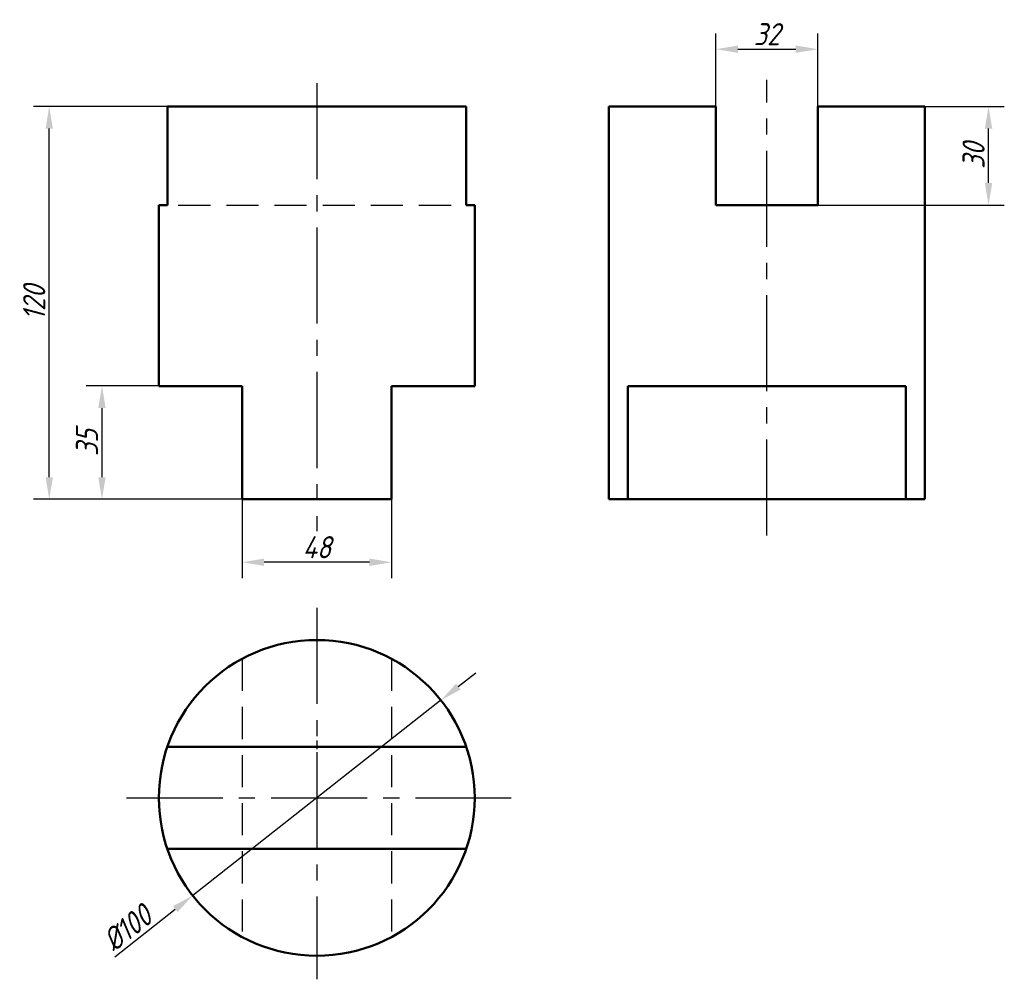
# Model space of a CAD drawing. Header units: millimetres. Extents: x 189 to 345, y 145 to 297.
import ezdxf

# ---------------------------------------------------------------- set-up
doc = ezdxf.new("R2010")
doc.units = ezdxf.units.MM
doc.header["$LTSCALE"] = 0.8
doc.linetypes.add('CENTER2', pattern=[28.575, 19.05, -3.175, 3.175, -3.175])
doc.linetypes.add('DASHED2', pattern=[9.525, 6.35, -3.175])
for name, color, linetype in [('尺寸文字层', 7, 'Continuous'), ('点画线层', 3, 'CENTER2'), ('虚线层', 2, 'DASHED2')]:
    doc.layers.add(name, color=color, linetype=linetype)
doc.layers.add('粗实线层', color=7, linetype='Continuous', lineweight=50)
doc.styles.add('工程斜体', font='gbeitc.shx', dxfattribs={"bigfont": 'gbcbig.shx'})
doc.dimstyles.new('gb-35', dxfattribs={"dimtxt": 3.5, "dimasz": 3.5, "dimexe": 2.5, "dimexo": 0, "dimtad": 1, "dimtxsty": '工程斜体', "dimcen": 0, "dimadec": 0, "dimazin": 0, "dimtfac": 1, "dimtmove": 0, "dimatfit": 3, "dimfxl": 0, "dimarcsym": 0})

# ---------------------------------------------------------------- blocks, each defined once
blk = doc.blocks.new('*D2')
at = {"layer": 'Defpoints', "color": 0}
for p in [(315.75, 292.63), (299.58, 283.55), (315.75, 283.55)]:
    blk.add_point(p, dxfattribs=at)
at = {"layer": '尺寸文字层', "color": 0, "lineweight": -2}
for p, q in [((299.58, 283.55), (299.58, 295.13)), ((315.75, 283.55), (315.75, 295.13)), ((303.08, 292.63), (312.25, 292.63))]:
    blk.add_line(p, q, dxfattribs=at)
at = {"layer": '尺寸文字层', "color": 0}
for points in [[(303.08, 293.22), (303.08, 292.05), (299.58, 292.63)], [(312.25, 293.22), (312.25, 292.05), (315.75, 292.63)]]:
    blk.add_solid(points, dxfattribs=at)
at = {"layer": '尺寸文字层', "color": 0, "insert": (307.66, 295.01), "char_height": 3.5, "attachment_point": 5, "style": '工程斜体'}
blk.add_mtext('32', dxfattribs=at)
blk = doc.blocks.new('*D3')
at = {"layer": 'Defpoints', "color": 0}
for p in [(315.75, 283.55), (342.76, 283.55), (315.75, 267.95)]:
    blk.add_point(p, dxfattribs=at)
at = {"layer": '尺寸文字层', "color": 0, "lineweight": -2}
for p, q in [((315.75, 283.55), (345.26, 283.55)), ((342.76, 271.45), (342.76, 280.05)), ((315.75, 267.95), (345.26, 267.95))]:
    blk.add_line(p, q, dxfattribs=at)
at = {"layer": '尺寸文字层', "color": 0}
for points in [[(342.18, 280.05), (343.35, 280.05), (342.76, 283.55)], [(342.18, 271.45), (343.35, 271.45), (342.76, 267.95)]]:
    blk.add_solid(points, dxfattribs=at)
at = {"layer": '尺寸文字层', "color": 0, "insert": (340.39, 275.75), "char_height": 3.5, "attachment_point": 5, "rotation": 90, "style": '工程斜体'}
blk.add_mtext('30', dxfattribs=at)
blk = doc.blocks.new('*D4')
at = {"layer": 'Defpoints', "color": 0}
for p in [(211.42, 239.3), (202.41, 221.36), (224.58, 221.36)]:
    blk.add_point(p, dxfattribs=at)
at = {"layer": '尺寸文字层', "color": 0, "lineweight": -2}
for p, q in [((211.42, 239.3), (199.91, 239.3)), ((202.41, 235.8), (202.41, 224.86)), ((224.58, 221.36), (199.91, 221.36))]:
    blk.add_line(p, q, dxfattribs=at)
at = {"layer": '尺寸文字层', "color": 0}
for points in [[(201.82, 235.8), (202.99, 235.8), (202.41, 239.3)], [(201.82, 224.86), (202.99, 224.86), (202.41, 221.36)]]:
    blk.add_solid(points, dxfattribs=at)
at = {"layer": '尺寸文字层', "color": 0, "insert": (200.03, 230.33), "char_height": 3.5, "attachment_point": 5, "rotation": 90, "style": '工程斜体'}
blk.add_mtext('35', dxfattribs=at)
blk = doc.blocks.new('*D5')
at = {"layer": 'Defpoints', "color": 0}
for p in [(224.58, 221.36), (248.26, 221.36), (224.58, 211.39)]:
    blk.add_point(p, dxfattribs=at)
at = {"layer": '尺寸文字层', "color": 0, "lineweight": -2}
for p, q in [((224.58, 221.36), (224.58, 208.89)), ((248.26, 221.36), (248.26, 208.89)), ((244.76, 211.39), (228.08, 211.39))]:
    blk.add_line(p, q, dxfattribs=at)
at = {"layer": '尺寸文字层', "color": 0}
for points in [[(228.08, 211.97), (228.08, 210.81), (224.58, 211.39)], [(244.76, 211.97), (244.76, 210.81), (248.26, 211.39)]]:
    blk.add_solid(points, dxfattribs=at)
at = {"layer": '尺寸文字层', "color": 0, "insert": (236.42, 213.77), "char_height": 3.5, "attachment_point": 5, "style": '工程斜体'}
blk.add_mtext('48', dxfattribs=at)
blk = doc.blocks.new('*D6')
at = {"layer": 'Defpoints', "color": 0}
for p in [(256.07, 189.53), (216.77, 158.62)]:
    blk.add_point(p, dxfattribs=at)
at = {"layer": '尺寸文字层', "color": 0, "lineweight": -2}
for p, q in [((258.82, 191.7), (261.57, 193.86)), ((256.07, 189.53), (216.77, 158.62)), ((204.44, 148.92), (214.02, 156.46))]:
    blk.add_line(p, q, dxfattribs=at)
at = {"layer": '尺寸文字层', "color": 0}
for points in [[(258.46, 192.16), (259.18, 191.24), (256.07, 189.53)], [(213.66, 156.92), (214.38, 156), (216.77, 158.62)]]:
    blk.add_solid(points, dxfattribs=at)
at = {"layer": '尺寸文字层', "color": 0, "insert": (206.39, 153.47), "char_height": 3.5, "attachment_point": 5, "rotation": 38.1901, "style": '工程斜体'}
blk.add_mtext('%%c100', dxfattribs=at)
blk = doc.blocks.new('*D7')
at = {"layer": 'Defpoints', "color": 0}
for p in [(194.06, 283.55), (212.76, 283.55), (224.58, 221.36)]:
    blk.add_point(p, dxfattribs=at)
at = {"layer": '尺寸文字层', "color": 0, "lineweight": -2}
for p, q in [((212.76, 283.55), (191.56, 283.55)), ((194.06, 224.86), (194.06, 280.05)), ((224.58, 221.36), (191.56, 221.36))]:
    blk.add_line(p, q, dxfattribs=at)
at = {"layer": '尺寸文字层', "color": 0}
for points in [[(193.48, 280.05), (194.64, 280.05), (194.06, 283.55)], [(193.48, 224.86), (194.64, 224.86), (194.06, 221.36)]]:
    blk.add_solid(points, dxfattribs=at)
at = {"layer": '尺寸文字层', "color": 0, "insert": (191.68, 252.46), "char_height": 3.5, "attachment_point": 5, "rotation": 90, "style": '工程斜体'}
blk.add_mtext('120', dxfattribs=at)
blk = doc.blocks.new('dff')
at = {"layer": '点画线层', "color": 7}
for p, q in [((30.954, 57.001), (30.954, -13.985)), ((102.199, -14.669), (102.199, 57.532)), ((30.954, -26.085), (30.954, -84.926)), ((0.844, -56.194), (61.741, -56.194))]:
    blk.add_line(p, q, dxfattribs=at)
at = {"layer": '点画线层'}
blk.add_line((30.954, -47.128), (30.954, -48.481), dxfattribs=at)
at = {"layer": '粗实线层'}
for p, q in [((7.297, 53.282), (54.611, 53.282)), ((7.297, 37.683), (7.297, 53.282)), ((54.611, 37.683), (54.611, 53.282)), ((77.199, 53.282), (94.116, 53.282)), ((77.199, -8.915), (77.199, 53.282)), ((94.116, 53.282), (94.116, 37.683)), ((110.283, 53.282), (127.199, 53.282)), ((110.283, 53.282), (110.283, 37.683)), ((127.199, -8.915), (127.199, 53.282)), ((5.954, 9.027), (5.954, 37.683)), ((7.297, 37.683), (5.954, 37.683)), ((55.954, 37.683), (54.611, 37.683)), ((55.954, 9.027), (55.954, 37.683)), ((94.116, 37.683), (102.199, 37.683)), ((110.283, 37.683), (102.199, 37.683)), ((5.954, 9.027), (19.113, 9.027)), ((19.113, 9.027), (19.113, -8.915)), ((55.954, 9.027), (42.795, 9.027)), ((42.795, 9.027), (42.795, -8.915)), ((80.181, 9.027), (124.218, 9.027)), ((80.181, -8.915), (80.181, 9.027)), ((124.218, -8.915), (124.218, 9.027)), ((19.113, -8.915), (42.795, -8.915)), ((77.199, -8.915), (127.199, -8.915)), ((54.611, -48.11), (7.297, -48.11)), ((54.611, -64.277), (7.297, -64.277))]:
    blk.add_line(p, q, dxfattribs=at)
blk.add_circle((30.954, -56.194), 25, dxfattribs=at)
at = {"layer": '虚线层', "color": 7}
for p, q in [((9.022, 37.683), (53.233, 37.683)), ((19.113, -34.175), (19.113, -78.212)), ((42.795, -34.175), (42.795, -78.212))]:
    blk.add_line(p, q, dxfattribs=at)
at = {"layer": '尺寸文字层'}
for base, p1, p2, text, picture, middle in [((110.283, 62.361), (94.116, 53.282), (110.283, 53.282), '32', '*D2', (102.199, 64.736)), ((19.113, -18.881), (42.795, -8.915), (19.113, -8.915), '48', '*D5', (30.954, -16.506))]:
    dim = blk.add_linear_dim(base=base, p1=p1, p2=p2, text=text, dimstyle='gb-35', dxfattribs=at)
    dim.commit()
    dim.dimension.update_dxf_attribs({"geometry": picture, "text_midpoint": middle, "insert": (-205.465, -230.272)})
for base, p1, p2, text, picture, middle in [((-11.406, 53.282), (19.113, -8.915), (7.297, 53.282), '120', '*D7', (-13.781, 22.184)), ((137.298, 53.282), (110.283, 37.683), (110.283, 53.282), '30', '*D3', (134.923, 45.483)), ((-3.06, -8.915), (5.954, 9.027), (19.113, -8.915), '35', '*D4', (-5.435, 0.056))]:
    dim = blk.add_linear_dim(base=base, p1=p1, p2=p2, angle=90, text=text, dimstyle='gb-35', dxfattribs=at)
    dim.commit()
    dim.dimension.update_dxf_attribs({"geometry": picture, "text_midpoint": middle, "insert": (-205.465, -230.272)})
dim = blk.add_diameter_dim_2p(p1=(50.603, -40.737), p2=(11.305, -71.65), text='%%c100', dimstyle='gb-35', dxfattribs=at)
dim.commit()
dim.dimension.update_dxf_attribs({"geometry": '*D6', "text_midpoint": (0.921, -76.797), "insert": (-205.465, -230.272)})

msp = doc.modelspace()

# ---------------------------------------------------------------- block references
at = {"layer": '尺寸文字层'}
msp.add_blockref('dff', (205.47, 230.27), dxfattribs=at)

doc.saveas('drawing.dxf')
